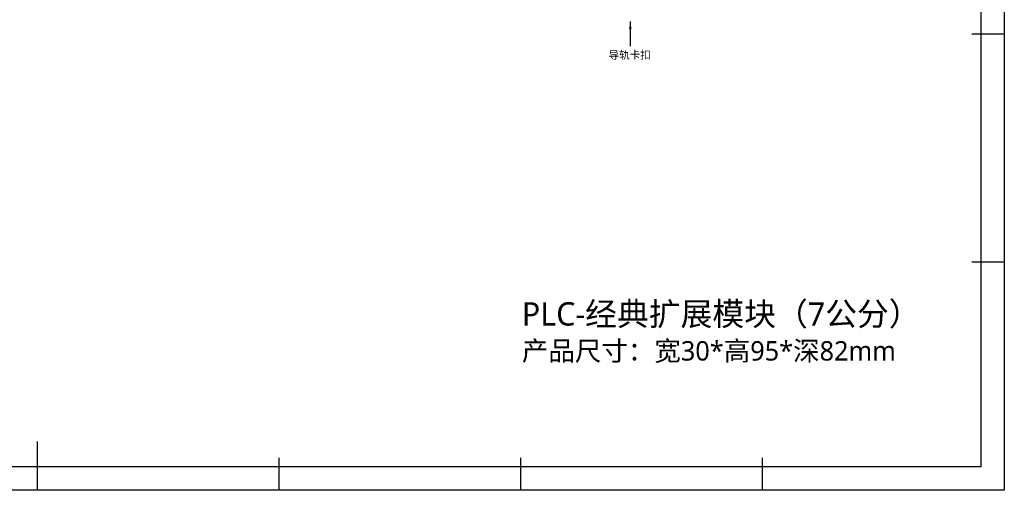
# Model space of a CAD drawing. Header units: millimetres. Extents: x 844 to 1341, y 0 to 352.
# Tile 9 of 11: x 1088 to 1341, y 0 to 121. Entities that reach past the tile are written whole.
import ezdxf

# ---------------------------------------------------------------- set-up
doc = ezdxf.new("R2010")
doc.units = ezdxf.units.MM
doc.header["$LTSCALE"] = 2
doc.layers.add('HMI-D4', color=250, linetype='Continuous')
doc.layers.add('HMI-D7', color=250, linetype='Continuous')
doc.styles.add('样式 1', font='simhei.ttf', dxfattribs={"height": 1.8})
doc.dimstyles.new('ISO-25', dxfattribs={"dimtxt": 2.5, "dimasz": 2.5, "dimexe": 1.25, "dimexo": 0.625, "dimtad": 1, "dimtxsty": 'Standard', "dimcen": 2.5, "dimadec": 0, "dimazin": 0, "dimtfac": 1, "dimtmove": 0, "dimatfit": 3, "dimfxl": 1, "dimarcsym": 0})

msp = doc.modelspace()

# ---------------------------------------------------------------- linework, layer by layer
at = {"layer": 'HMI-D4', "color": 0}
for points in [[(1341.11, 351.8), (1341.11, 0), (843.57, 0), (843.57, 351.8)], [(1335.11, 345.8), (1335.11, 6), (849.57, 6), (849.57, 345.8)]]:
    msp.add_lwpolyline(points, close=True, dxfattribs=at)
for points in [[(1341.11, 117.27), (1332.74, 117.27)], [(1341.11, 58.63), (1332.74, 58.63)], [(1092.34, 0), (1092.34, 12.56)], [(1154.54, 0), (1154.54, 8.38)], [(1216.73, 0), (1216.73, 8.38)], [(1278.92, 0), (1278.92, 8.38)]]:
    msp.add_lwpolyline(points, dxfattribs=at)

# ---------------------------------------------------------------- texts
at = {"color": 0, "insert": (1216.98, 48.34), "char_height": 6.075, "width": 141.257, "attachment_point": 1}
msp.add_mtext('{\\fMicrosoft YaHei|b0|i0|c134|p34;\\H0.9877x;PLC-经典扩展模块（7公分）\\H1.166x;\\P\\H0.7144x;产品尺寸：宽30*高95*深82mm}', dxfattribs=at)
at = {"layer": 'HMI-D7', "insert": (1239.27, 112.88), "char_height": 2, "width": 31.4407, "attachment_point": 1, "style": '样式 1'}
msp.add_mtext('{\\C7;导轨卡扣}', dxfattribs=at)

# ---------------------------------------------------------------- leaders
at = {"layer": 'HMI-D4', "color": 0}
msp.add_leader([(1244.88, 120.53), (1244.88, 114.15)], dimstyle='ISO-25', override={"dimtxt": 5, "dimasz": 2, "dimexe": 1, "dimexo": 0, "dimgap": 1, "dimtih": 1, "dimtoh": 1, "dimdec": 1, "dimzin": 0, "dimadec": 2, "dimtol": 1, "dimtp": 0.5, "dimtm": 0.5, "dimtzin": 0}, dxfattribs=at)

doc.saveas('drawing.dxf')
